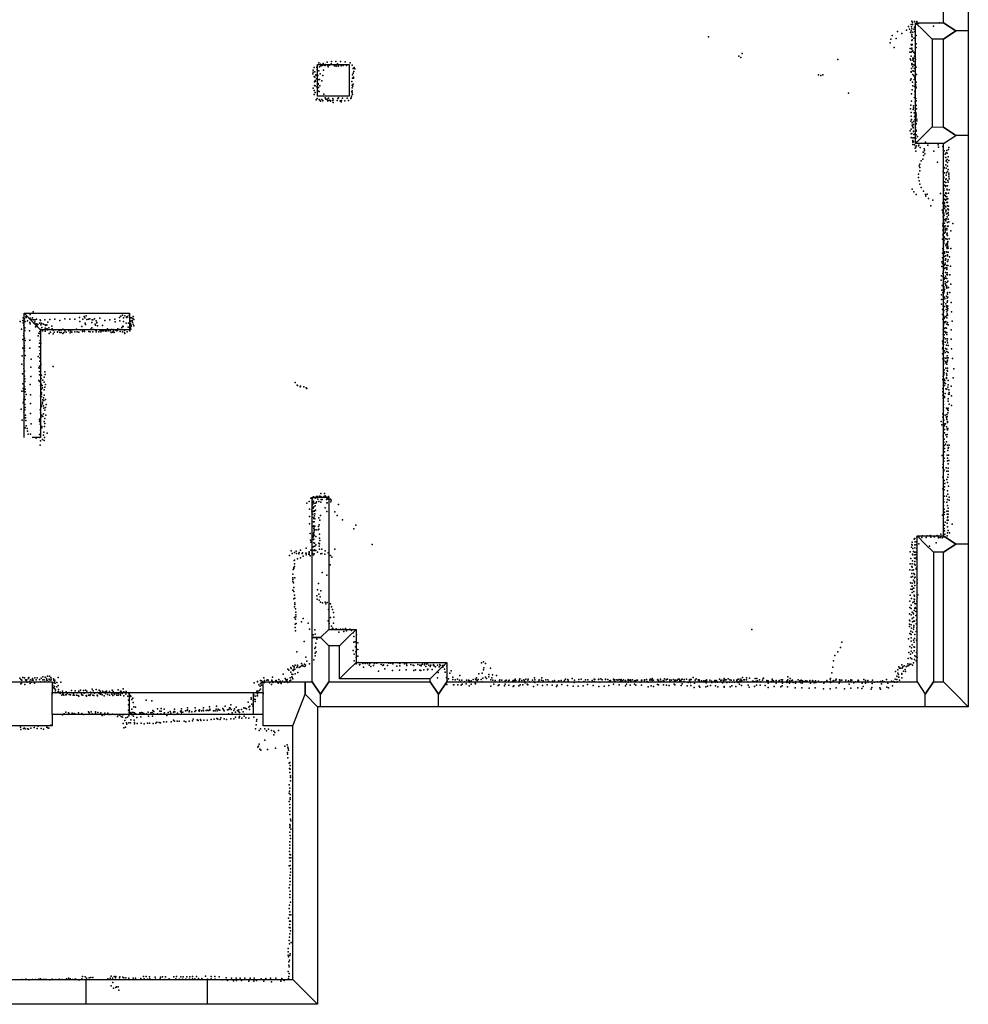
# Model space of a CAD drawing. Extents: x 16260 to 30057, y -26773 to 17812.
# Tile 4 of 12: x 23158 to 30055, y -24194 to -17037. Entities that reach past the tile are written whole.
import ezdxf

# ---------------------------------------------------------------- set-up
doc = ezdxf.new("R2010")
doc.units = 0
for name, color, linetype in [('DOORS', 7, 'continuous'), ('P', 9, 'continuous'), ('ROOMS', 1, 'continuous'), ('WALLS', 3, 'continuous')]:
    doc.layers.add(name, color=color, linetype=linetype)

msp = doc.modelspace()

# ---------------------------------------------------------------- linework, layer by layer
at = {"layer": 'DOORS'}
for points in [[(24854.5, -22088.3), (23956.2, -22088.3), (23956.2, -21928.3), (24854.5, -21928.3), (24854.5, -22088.3)], [(24521.8, -24194.2), (23641.8, -24194.2), (23641.8, -24014.2), (24521.8, -24014.2), (24521.8, -24194.2)]]:
    msp.add_lwpolyline(points, dxfattribs=at)
at = {"layer": 'P'}
for p in [(29621, -17087), (29641, -17073), (29643, -17089), (29644, -17103), (29645, -17047), (29649, -17058), (29649, -17073), (29663, -17051), (29664, -17092), (29671, -17067), (29681, -17051), (29681, -17070), (29693, -17064), (29801, -17083), (29847, -17061), (28166, -17161), (29501, -17151), (29531, -17173), (29541, -17123), (29572, -17137), (29607, -17114), (29628, -17107), (29636, -17130), (29638, -17130), (29639, -17117), (29644, -17144), (29645, -17158), (29647, -17161), (29651, -17128), (29658, -17106), (29659, -17171), (29667, -17124), (29668, -17121), (29669, -17128), (29676, -17153), (29487, -17205), (29493, -17179), (29515, -17239), (29632, -17246), (29639, -17217), (29644, -17188), (29644, -17223), (29644, -17243), (29645, -17246), (29646, -17184), (29648, -17217), (29668, -17187), (29676, -17212), (29677, -17240), (28386, -17302), (28402, -17312), (28410, -17284), (29629, -17273), (29639, -17303), (29641, -17274), (29645, -17252), (29648, -17268), (29652, -17264), (29653, -17317), (29658, -17275), (29658, -17318), (29664, -17303), (29666, -17286), (29670, -17271), (25298, -17385), (25319, -17384), (25322, -17375), (25334, -17350), (25339, -17379), (25345, -17361), (25347, -17373), (25358, -17371), (25365, -17356), (25373, -17367), (25378, -17363), (25378, -17369), (25394, -17347), (25398, -17369), (25401, -17381), (25410, -17368), (25423, -17358), (25425, -17342), (25442, -17365), (25447, -17372), (25457, -17342), (25458, -17374), (25469, -17359), (25473, -17375), (25477, -17371), (25490, -17341), (25496, -17373), (25511, -17370), (25524, -17344), (25535, -17369), (25560, -17351), (25575, -17367), (25589, -17384), (29107, -17326), (29633, -17321), (29638, -17331), (29643, -17391), (29645, -17355), (29645, -17366), (29651, -17364), (29651, -17380), (29652, -17331), (29654, -17323), (29658, -17342), (29661, -17367), (29669, -17357), (29672, -17327), (29675, -17382), (25290, -17430), (25291, -17418), (25293, -17405), (25299, -17449), (25304, -17415), (25305, -17454), (25311, -17437), (25314, -17444), (25322, -17398), (25322, -17444), (25325, -17442), (25333, -17410), (25343, -17430), (25363, -17442), (25368, -17403), (25579, -17439), (25579, -17462), (25582, -17392), (25582, -17426), (25584, -17456), (25584, -17463), (25587, -17413), (25596, -17395), (28967, -17438), (28984, -17443), (28998, -17438), (29639, -17419), (29640, -17413), (29651, -17410), (29651, -17435), (29659, -17412), (29659, -17446), (29665, -17393), (29667, -17458), (29670, -17412), (29678, -17436), (25301, -17489), (25302, -17516), (25306, -17479), (25307, -17517), (25308, -17483), (25315, -17466), (25319, -17524), (25324, -17479), (25325, -17471), (25327, -17509), (25328, -17501), (25331, -17529), (25337, -17471), (25341, -17519), (25356, -17481), (25573, -17487), (25576, -17512), (25576, -17533), (25580, -17520), (25582, -17507), (29634, -17477), (29641, -17467), (29649, -17491), (29653, -17517), (29662, -17472), (29664, -17523), (29665, -17471), (29667, -17469), (29668, -17507), (29671, -17495), (29671, -17508), (29673, -17520), (29675, -17533), (29677, -17491), (25293, -17536), (25298, -17553), (25298, -17580), (25307, -17567), (25326, -17555), (25336, -17558), (25370, -17578), (25379, -17606), (25477, -17605), (25568, -17605), (25570, -17593), (25574, -17560), (25576, -17555), (25576, -17568), (25578, -17582), (29183, -17572), (29642, -17577), (29648, -17547), (29665, -17603), (29666, -17561), (29668, -17551), (29668, -17554), (29668, -17578), (29669, -17585), (29669, -17603), (25314, -17619), (25322, -17609), (25335, -17617), (25340, -17623), (25345, -17629), (25355, -17617), (25362, -17627), (25385, -17615), (25394, -17616), (25395, -17628), (25399, -17626), (25404, -17607), (25408, -17622), (25415, -17625), (25417, -17629), (25432, -17624), (25436, -17611), (25437, -17638), (25438, -17623), (25466, -17625), (25472, -17610), (25487, -17628), (25496, -17634), (25497, -17624), (25505, -17608), (25523, -17627), (25539, -17608), (25548, -17625), (25565, -17610), (29638, -17658), (29643, -17629), (29656, -17663), (29670, -17636), (29671, -17650), (29673, -17610), (29676, -17628), (29676, -17661), (29636, -17686), (29639, -17738), (29641, -17711), (29654, -17690), (29654, -17691), (29656, -17678), (29661, -17715), (29664, -17740), (29668, -17698), (29673, -17712), (29673, -17745), (29673, -17749), (29675, -17724), (29677, -17736), (29679, -17685), (29638, -17774), (29642, -17763), (29646, -17787), (29648, -17805), (29650, -17811), (29656, -17776), (29656, -17800), (29667, -17764), (29671, -17789), (29674, -17799), (29675, -17792), (29680, -17760), (29682, -17772), (29633, -17844), (29639, -17867), (29640, -17833), (29644, -17865), (29654, -17824), (29655, -17822), (29657, -17847), (29657, -17849), (29658, -17872), (29665, -17869), (29672, -17824), (29675, -17873), (29677, -17840), (29677, -17848), (29686, -17886), (29639, -17894), (29646, -17895), (29651, -17915), (29651, -17922), (29651, -17945), (29653, -17928), (29657, -17896), (29657, -17924), (29663, -17947), (29664, -17896), (29672, -17923), (29673, -17898), (29673, -17964), (29676, -17934), (29677, -17954), (29694, -17953), (29695, -17948), (29743, -17927), (29760, -17948), (29837, -17946), (29839, -17963), (29869, -17959), (29670, -17970), (29674, -17994), (29705, -17965), (29726, -17999), (29729, -18001), (29730, -18025), (29734, -17976), (29736, -17988), (29739, -18013), (29805, -17994), (29876, -18035), (29880, -17991), (29888, -18014), (29894, -18005), (29898, -17987), (29902, -18008), (29909, -18034), (29912, -17981), (29913, -17967), (29698, -18100), (29704, -18087), (29713, -18063), (29724, -18050), (29831, -18072), (29892, -18039), (29892, -18091), (29894, -18064), (29895, -18066), (29902, -18053), (29903, -18101), (29904, -18074), (29904, -18101), (29914, -18060), (29693, -18161), (29703, -18135), (29704, -18111), (29873, -18141), (29878, -18118), (29879, -18112), (29882, -18151), (29895, -18116), (29895, -18168), (29896, -18151), (29903, -18140), (29910, -18127), (29913, -18153), (29913, -18166), (29692, -18185), (29697, -18209), (29702, -18233), (29876, -18191), (29877, -18181), (29882, -18215), (29883, -18240), (29889, -18249), (29891, -18221), (29892, -18198), (29892, -18245), (29893, -18247), (29894, -18195), (29903, -18246), (29906, -18206), (29909, -18219), (29914, -18179), (29917, -18193), (29646, -18268), (29660, -18288), (29677, -18307), (29712, -18258), (29730, -18283), (29744, -18309), (29747, -18321), (29755, -18306), (29854, -18300), (29877, -18267), (29878, -18278), (29879, -18310), (29885, -18316), (29886, -18316), (29890, -18297), (29891, -18295), (29893, -18322), (29897, -18301), (29898, -18269), (29901, -18275), (29911, -18299), (29915, -18273), (29765, -18336), (29784, -18390), (29797, -18350), (29870, -18371), (29872, -18367), (29874, -18345), (29877, -18341), (29882, -18366), (29883, -18341), (29883, -18376), (29883, -18391), (29889, -18348), (29894, -18343), (29899, -18366), (29900, -18325), (29902, -18339), (29902, -18364), (29903, -18365), (29905, -18390), (29907, -18339), (29911, -18393), (29866, -18422), (29870, -18436), (29873, -18445), (29876, -18418), (29877, -18443), (29880, -18457), (29882, -18407), (29890, -18394), (29892, -18397), (29893, -18422), (29893, -18434), (29894, -18422), (29896, -18448), (29906, -18411), (29907, -18446), (29908, -18438), (29911, -18459), (29912, -18419), (29870, -18535), (29871, -18520), (29873, -18469), (29874, -18471), (29874, -18504), (29876, -18493), (29881, -18515), (29882, -18490), (29888, -18535), (29889, -18498), (29890, -18488), (29891, -18500), (29897, -18484), (29901, -18471), (29903, -18511), (29909, -18487), (29914, -18507), (29943, -18518), (29871, -18568), (29871, -18601), (29876, -18594), (29880, -18590), (29881, -18541), (29886, -18552), (29887, -18563), (29887, -18572), (29887, -18584), (29898, -18597), (29900, -18555), (29900, -18565), (29902, -18590), (29902, -18603), (29904, -18605), (29905, -18539), (29908, -18538), (29928, -18573), (29867, -18633), (29876, -18669), (29877, -18653), (29877, -18663), (29879, -18615), (29879, -18639), (29882, -18623), (29891, -18630), (29893, -18678), (29894, -18669), (29901, -18632), (29903, -18659), (29903, -18662), (29904, -18673), (29907, -18650), (29916, -18630), (29867, -18734), (29870, -18701), (29873, -18713), (29874, -18741), (29875, -18688), (29876, -18710), (29883, -18725), (29883, -18735), (29897, -18724), (29898, -18691), (29898, -18726), (29902, -18700), (29904, -18746), (29906, -18686), (29908, -18698), (29908, -18727), (29928, -18701), (29862, -18798), (29867, -18767), (29868, -18810), (29873, -18786), (29876, -18776), (29876, -18784), (29879, -18822), (29881, -18759), (29883, -18819), (29886, -18816), (29887, -18806), (29889, -18753), (29889, -18784), (29891, -18775), (29898, -18823), (29905, -18754), (29905, -18794), (29905, -18796), (29906, -18823), (29908, -18782), (29919, -18760), (29863, -18832), (29869, -18882), (29873, -18871), (29874, -18833), (29874, -18857), (29885, -18846), (29888, -18840), (29889, -18875), (29898, -18853), (29898, -18889), (29900, -18842), (29900, -18850), (29902, -18878), (29903, -18892), (29921, -18891), (29926, -18829), (29858, -18931), (29861, -18900), (29873, -18904), (29876, -18928), (29879, -18924), (29880, -18913), (29885, -18916), (29888, -18943), (29888, -18958), (29889, -18902), (29891, -18915), (29893, -18966), (29900, -18919), (29900, -18948), (29906, -18937), (29928, -18959), (29860, -19036), (29863, -19003), (29866, -18970), (29869, -19023), (29877, -18976), (29877, -19023), (29878, -18981), (29880, -19011), (29882, -18998), (29882, -18998), (29883, -18995), (29896, -18982), (29898, -18989), (29899, -18975), (29903, -19019), (29905, -19032), (29911, -18985), (29920, -19021), (29860, -19070), (29860, -19106), (29872, -19048), (29872, -19071), (29877, -19093), (29883, -19055), (29885, -19066), (29891, -19102), (29897, -19046), (29901, -19061), (29902, -19090), (29904, -19080), (29906, -19053), (29931, -19093), (23234, -19180), (23256, -19161), (29867, -19144), (29867, -19179), (29873, -19117), (29873, -19142), (29875, -19164), (29878, -19151), (29883, -19123), (29895, -19144), (29896, -19118), (29898, -19128), (29899, -19161), (29901, -19117), (29902, -19175), (29904, -19149), (29907, -19119), (29907, -19136), (29932, -19160), (23161, -19230), (23182, -19223), (23184, -19205), (23184, -19241), (23187, -19248), (23192, -19211), (23198, -19232), (23203, -19198), (23206, -19202), (23216, -19227), (23231, -19239), (23233, -19207), (23235, -19247), (23243, -19217), (23250, -19204), (23256, -19220), (23260, -19219), (23261, -19242), (23268, -19233), (23270, -19220), (23275, -19248), (23279, -19247), (23280, -19215), (23285, -19250), (23302, -19242), (23306, -19220), (23309, -19224), (23315, -19244), (23318, -19245), (23330, -19250), (23342, -19219), (23363, -19237), (23378, -19216), (23413, -19215), (23450, -19223), (23486, -19212), (23522, -19214), (23558, -19213), (23594, -19202), (23596, -19232), (23617, -19213), (23628, -19194), (23631, -19204), (23635, -19242), (23637, -19252), (23642, -19190), (23647, -19217), (23659, -19214), (23667, -19211), (23682, -19238), (23684, -19218), (23689, -19218), (23703, -19211), (23708, -19251), (23714, -19225), (23719, -19239), (23720, -19240), (23740, -19207), (23778, -19223), (23814, -19218), (23850, -19214), (23852, -19234), (23884, -19201), (23885, -19225), (23893, -19193), (23905, -19184), (23913, -19205), (23913, -19230), (23923, -19190), (23932, -19243), (23934, -19201), (23937, -19198), (23938, -19202), (23943, -19194), (23950, -19242), (23955, -19186), (23957, -19202), (23961, -19249), (23962, -19227), (23964, -19246), (23965, -19204), (23965, -19229), (23972, -19205), (23975, -19224), (23978, -19237), (23980, -19208), (23982, -19250), (23984, -19194), (23989, -19216), (29869, -19215), (29874, -19252), (29876, -19188), (29879, -19234), (29880, -19203), (29880, -19210), (29884, -19240), (29886, -19196), (29893, -19231), (29896, -19190), (29898, -19205), (29898, -19251), (29904, -19184), (29905, -19238), (29937, -19229), (23171, -19286), (23188, -19260), (23188, -19315), (23196, -19278), (23196, -19297), (23230, -19300), (23272, -19270), (23282, -19258), (23285, -19268), (23289, -19253), (23298, -19315), (23304, -19304), (23308, -19320), (23311, -19289), (23312, -19254), (23320, -19275), (23323, -19299), (23343, -19302), (23344, -19254), (23344, -19280), (23346, -19284), (23349, -19260), (23355, -19254), (23359, -19284), (23360, -19292), (23370, -19276), (23372, -19317), (23383, -19309), (23389, -19290), (23392, -19264), (23394, -19284), (23402, -19295), (23402, -19320), (23409, -19308), (23416, -19292), (23433, -19307), (23434, -19309), (23444, -19296), (23450, -19311), (23459, -19294), (23460, -19310), (23472, -19287), (23472, -19318), (23478, -19312), (23487, -19299), (23495, -19308), (23515, -19299), (23526, -19313), (23530, -19302), (23538, -19308), (23543, -19292), (23558, -19307), (23570, -19286), (23575, -19305), (23589, -19308), (23600, -19291), (23610, -19268), (23614, -19294), (23614, -19304), (23627, -19295), (23630, -19303), (23660, -19304), (23671, -19306), (23676, -19287), (23682, -19278), (23690, -19306), (23698, -19290), (23709, -19257), (23712, -19294), (23713, -19296), (23714, -19305), (23724, -19262), (23733, -19307), (23741, -19293), (23747, -19305), (23750, -19299), (23759, -19259), (23763, -19299), (23770, -19299), (23784, -19294), (23784, -19302), (23787, -19298), (23797, -19285), (23801, -19298), (23816, -19299), (23822, -19288), (23824, -19310), (23826, -19288), (23832, -19308), (23837, -19288), (23840, -19302), (23846, -19312), (23856, -19295), (23864, -19299), (23869, -19294), (23870, -19290), (23872, -19285), (23886, -19288), (23889, -19303), (23900, -19274), (23901, -19290), (23905, -19307), (23907, -19264), (23911, -19267), (23920, -19297), (23920, -19313), (23922, -19318), (23940, -19305), (23947, -19271), (23958, -19299), (23964, -19277), (23966, -19286), (23968, -19258), (23969, -19264), (23987, -19263), (29873, -19289), (29873, -19324), (29875, -19258), (29880, -19281), (29884, -19303), (29886, -19277), (29890, -19313), (29892, -19311), (29896, -19279), (29900, -19311), (29909, -19255), (29930, -19292), (23181, -19362), (23186, -19333), (23191, -19388), (23192, -19351), (23198, -19370), (23232, -19366), (23293, -19334), (23303, -19389), (23307, -19368), (23309, -19342), (23312, -19391), (29868, -19374), (29871, -19394), (29873, -19383), (29876, -19361), (29880, -19327), (29880, -19350), (29887, -19382), (29892, -19358), (29898, -19325), (29902, -19372), (29903, -19357), (29903, -19385), (29930, -19360), (23181, -19425), (23192, -19407), (23192, -19444), (23193, -19425), (23231, -19426), (23300, -19415), (23304, -19467), (23308, -19416), (23308, -19442), (29867, -19429), (29868, -19467), (29870, -19420), (29874, -19397), (29874, -19467), (29881, -19443), (29887, -19457), (29890, -19428), (29896, -19404), (29899, -19432), (29900, -19448), (29908, -19405), (29910, -19457), (29934, -19429), (23175, -19480), (23187, -19517), (23190, -19481), (23190, -19499), (23199, -19477), (23242, -19505), (23292, -19486), (23304, -19519), (23305, -19494), (23310, -19475), (29869, -19503), (29874, -19489), (29876, -19536), (29878, -19512), (29887, -19522), (29888, -19498), (29891, -19532), (29893, -19497), (29900, -19527), (29901, -19495), (29901, -19519), (29902, -19480), (29904, -19512), (29908, -19495), (29941, -19501), (23174, -19541), (23187, -19554), (23189, -19573), (23194, -19592), (23238, -19564), (23297, -19567), (23303, -19556), (23303, -19594), (23305, -19570), (23311, -19546), (23312, -19540), (23342, -19597), (23402, -19558), (29875, -19543), (29876, -19592), (29878, -19582), (29879, -19604), (29880, -19582), (29892, -19570), (29893, -19571), (29896, -19609), (29900, -19542), (29901, -19588), (29903, -19592), (29904, -19570), (29949, -19575), (23178, -19612), (23192, -19629), (23195, -19667), (23196, -19648), (23239, -19631), (23296, -19661), (23301, -19666), (23303, -19619), (23314, -19645), (23316, -19621), (23327, -19657), (23336, -19635), (23337, -19671), (23343, -19615), (25160, -19674), (29871, -19653), (29872, -19628), (29877, -19619), (29879, -19650), (29880, -19674), (29885, -19660), (29889, -19681), (29896, -19637), (29896, -19646), (29898, -19622), (29909, -19660), (29909, -19661), (29944, -19641), (23173, -19737), (23182, -19684), (23184, -19718), (23186, -19737), (23194, -19704), (23197, -19722), (23199, -19742), (23234, -19690), (23309, -19695), (23314, -19699), (23315, -19687), (23316, -19747), (23317, -19723), (23322, -19697), (23325, -19714), (23335, -19727), (23342, -19708), (23346, -19688), (25176, -19693), (25177, -19696), (25198, -19707), (25199, -19701), (25225, -19705), (25242, -19714), (25247, -19717), (29870, -19720), (29870, -19743), (29875, -19683), (29882, -19696), (29893, -19720), (29899, -19724), (29907, -19708), (29908, -19692), (29913, -19728), (29916, -19747), (29931, -19702), (23184, -19822), (23187, -19813), (23189, -19795), (23193, -19779), (23197, -19798), (23205, -19762), (23237, -19763), (23310, -19774), (23316, -19775), (23317, -19758), (23325, -19817), (23327, -19800), (23331, -19786), (23333, -19804), (23335, -19766), (23346, -19799), (29869, -19766), (29872, -19789), (29876, -19811), (29882, -19776), (29882, -19783), (29886, -19754), (29908, -19809), (29910, -19794), (29911, -19760), (29916, -19758), (29932, -19772), (23168, -19867), (23188, -19889), (23191, -19870), (23195, -19835), (23196, -19874), (23199, -19855), (23236, -19827), (23308, -19872), (23309, -19896), (23313, -19838), (23317, -19850), (23325, -19829), (23332, -19843), (23334, -19861), (23342, -19875), (23346, -19855), (23351, -19834), (29874, -19834), (29874, -19857), (29874, -19880), (29896, -19861), (29903, -19870), (29907, -19896), (29908, -19861), (29909, -19879), (29915, -19831), (29934, -19842), (23177, -19949), (23191, -19927), (23200, -19912), (23200, -19931), (23203, -19951), (23237, -19899), (23303, -19941), (23303, -19959), (23304, -19948), (23313, -19924), (23318, -19913), (23327, -19922), (23332, -19901), (23336, -19957), (23341, -19935), (23349, -19911), (29859, -19958), (29869, -19903), (29869, -19926), (29877, -19949), (29888, -19912), (29896, -19925), (29896, -19931), (29898, -19944), (29899, -19908), (29902, -19921), (29904, -19965), (29905, -19958), (23197, -20005), (23205, -19989), (23213, -20009), (23214, -20029), (23241, -19975), (23306, -19977), (23310, -20022), (23311, -19998), (23318, -19993), (23318, -20005), (23334, -20036), (23338, -19994), (23342, -19972), (29863, -19982), (29877, -19995), (29878, -19972), (29881, -19985), (29882, -20017), (29890, -19974), (29896, -19996), (29901, -20010), (29905, -20019), (29907, -20009), (23220, -20050), (23236, -20051), (23279, -20078), (23303, -20052), (23305, -20074), (23310, -20099), (23323, -20089), (23332, -20058), (23336, -20095), (23338, -20074), (23358, -20042), (29872, -20063), (29877, -20109), (29879, -20087), (29883, -20041), (29891, -20055), (29897, -20106), (29899, -20070), (29902, -20053), (23306, -20131), (29881, -20133), (29883, -20155), (29883, -20178), (29890, -20123), (29905, -20130), (29906, -20168), (29910, -20151), (29912, -20146), (29917, -20130), (29865, -20206), (29875, -20201), (29877, -20247), (29880, -20225), (29901, -20202), (29903, -20243), (29905, -20225), (29911, -20203), (29913, -20242), (29870, -20293), (29872, -20270), (29878, -20308), (29878, -20317), (29894, -20294), (29899, -20319), (29908, -20297), (29909, -20318), (29910, -20266), (29871, -20362), (29879, -20386), (29900, -20379), (29906, -20363), (29908, -20344), (29870, -20447), (29880, -20455), (29881, -20432), (29884, -20409), (29903, -20463), (29904, -20402), (29912, -20428), (25263, -20539), (25274, -20514), (25287, -20520), (25294, -20505), (25295, -20537), (25307, -20516), (25316, -20504), (25318, -20510), (25324, -20502), (25325, -20522), (25333, -20540), (25338, -20501), (25347, -20481), (25347, -20502), (25350, -20505), (25350, -20505), (25351, -20526), (25358, -20525), (25373, -20503), (25375, -20482), (25378, -20497), (25385, -20506), (25389, -20526), (25394, -20516), (25402, -20522), (25404, -20502), (25418, -20523), (25422, -20530), (29876, -20478), (29876, -20524), (29880, -20501), (29897, -20500), (29903, -20525), (29907, -20486), (29917, -20508), (29917, -20529), (25247, -20552), (25264, -20596), (25283, -20599), (25285, -20565), (25289, -20545), (25289, -20558), (25292, -20611), (25293, -20584), (25293, -20589), (25297, -20578), (25298, -20608), (25299, -20552), (25301, -20609), (25306, -20572), (25308, -20602), (25312, -20552), (25317, -20542), (25348, -20543), (25378, -20586), (25390, -20548), (25392, -20611), (25393, -20550), (25421, -20542), (25475, -20560), (29874, -20547), (29876, -20571), (29877, -20541), (29879, -20595), (29900, -20545), (29900, -20609), (29904, -20568), (29909, -20588), (29909, -20610), (25265, -20649), (25283, -20614), (25289, -20632), (25295, -20656), (25296, -20657), (25296, -20663), (25302, -20643), (25303, -20666), (25305, -20629), (25334, -20659), (25341, -20675), (25346, -20642), (25450, -20615), (25466, -20641), (25504, -20673), (29867, -20639), (29874, -20664), (29880, -20635), (29883, -20618), (29902, -20632), (29902, -20676), (29904, -20656), (29907, -20652), (29909, -20676), (29910, -20631), (25264, -20702), (25287, -20721), (25294, -20686), (25296, -20736), (25297, -20717), (25298, -20724), (25298, -20753), (25300, -20687), (25302, -20746), (25305, -20718), (25314, -20745), (25329, -20745), (25330, -20720), (25332, -20740), (25335, -20710), (25588, -20738), (25602, -20711), (29880, -20735), (29881, -20711), (29883, -20753), (29887, -20689), (29902, -20698), (29904, -20724), (29908, -20749), (29939, -20703), (25271, -20773), (25272, -20820), (25289, -20801), (25294, -20783), (25295, -20774), (25295, -20794), (25295, -20815), (25296, -20765), (25297, -20812), (25298, -20783), (25311, -20793), (25338, -20807), (25339, -20778), (25340, -20822), (29662, -20814), (29667, -20808), (29680, -20798), (29698, -20791), (29718, -20801), (29721, -20789), (29749, -20791), (29749, -20802), (29755, -20789), (29777, -20786), (29782, -20799), (29806, -20797), (29810, -20797), (29828, -20786), (29837, -20793), (29838, -20803), (29850, -20791), (29851, -20800), (29855, -20777), (29858, -20791), (29866, -20804), (29875, -20797), (29876, -20758), (29885, -20776), (29887, -20799), (29901, -20790), (29903, -20767), (29918, -20766), (25133, -20897), (25199, -20894), (25240, -20879), (25274, -20834), (25274, -20892), (25283, -20830), (25284, -20897), (25292, -20869), (25293, -20896), (25296, -20841), (25297, -20867), (25301, -20843), (25302, -20891), (25304, -20864), (25304, -20894), (25304, -20895), (25311, -20896), (25312, -20854), (25332, -20843), (25336, -20863), (25338, -20887), (25339, -20848), (25354, -20886), (25379, -20898), (25450, -20887), (25722, -20851), (29643, -20871), (29645, -20853), (29646, -20834), (29647, -20857), (29651, -20880), (29666, -20877), (29667, -20854), (29670, -20833), (29677, -20855), (29678, -20833), (29682, -20883), (29695, -20846), (29773, -20865), (29821, -20840), (25119, -20933), (25139, -20918), (25154, -20969), (25155, -20966), (25157, -20911), (25168, -20901), (25170, -20918), (25177, -20956), (25188, -20919), (25190, -20909), (25199, -20950), (25211, -20917), (25214, -20913), (25218, -20936), (25238, -20914), (25241, -20916), (25241, -20928), (25261, -20921), (25262, -20913), (25263, -20906), (25263, -20925), (25271, -20935), (25287, -20916), (25294, -20928), (25298, -20920), (25324, -20907), (25348, -20919), (25354, -20918), (25377, -20923), (25402, -20912), (25418, -20933), (25427, -20945), (29632, -20906), (29637, -20954), (29649, -20922), (29652, -20927), (29656, -20904), (29664, -20907), (29664, -20952), (29667, -20926), (29673, -20907), (29675, -20947), (29676, -20925), (29676, -20957), (25146, -21033), (25151, -21018), (25151, -21027), (25155, -20992), (25155, -21013), (25415, -20999), (29631, -21037), (29632, -20993), (29644, -21013), (29646, -21039), (29647, -20993), (29648, -21017), (29649, -20971), (29656, -21036), (29663, -20996), (29667, -20975), (29670, -21001), (29676, -21032), (29677, -21024), (25145, -21067), (25145, -21094), (25145, -21106), (25158, -21095), (25357, -21055), (25390, -21076), (29641, -21090), (29645, -21062), (29649, -21085), (29657, -21111), (29659, -21063), (29663, -21095), (29664, -21069), (29669, -21089), (29684, -21108), (25145, -21121), (25149, -21130), (25152, -21165), (25323, -21182), (25331, -21136), (29636, -21131), (29637, -21177), (29645, -21155), (29646, -21154), (29647, -21178), (29648, -21132), (29654, -21169), (29660, -21169), (29664, -21122), (29665, -21131), (29666, -21149), (29684, -21134), (25144, -21185), (25152, -21194), (25152, -21246), (25156, -21219), (25159, -21242), (25318, -21225), (25322, -21250), (25334, -21214), (25342, -21233), (25348, -21188), (29632, -21219), (29643, -21245), (29646, -21201), (29658, -21193), (29661, -21221), (29661, -21249), (29663, -21252), (29665, -21227), (29683, -21239), (29689, -21217), (25157, -21304), (25158, -21288), (25159, -21275), (25164, -21319), (25336, -21257), (25345, -21271), (25360, -21276), (25379, -21270), (25385, -21283), (25394, -21274), (25404, -21324), (25418, -21284), (25426, -21305), (25433, -21325), (29630, -21264), (29630, -21310), (29640, -21293), (29640, -21317), (29653, -21273), (29661, -21267), (29666, -21281), (29667, -21318), (29668, -21311), (29674, -21284), (29678, -21316), (29680, -21263), (25155, -21382), (25164, -21394), (25165, -21343), (25165, -21362), (25165, -21377), (25220, -21389), (25419, -21382), (25439, -21347), (25441, -21379), (29628, -21355), (29639, -21363), (29647, -21343), (29648, -21390), (29654, -21351), (29657, -21357), (29657, -21383), (29661, -21332), (29674, -21339), (29674, -21367), (25160, -21431), (25162, -21455), (25168, -21426), (25206, -21415), (25255, -21423), (25266, -21468), (25400, -21406), (25409, -21425), (25423, -21469), (25424, -21445), (25433, -21461), (25439, -21423), (25440, -21468), (25458, -21465), (25474, -21469), (25491, -21467), (25508, -21467), (25526, -21463), (25558, -21467), (28481, -21470), (29627, -21448), (29628, -21402), (29628, -21430), (29630, -21407), (29639, -21435), (29642, -21460), (29649, -21414), (29656, -21410), (29656, -21468), (29658, -21441), (29658, -21453), (29663, -21409), (29677, -21429), (29678, -21400), (29681, -21461), (25164, -21479), (25293, -21508), (25304, -21472), (25307, -21504), (25318, -21539), (25479, -21488), (25514, -21485), (25533, -21479), (25571, -21478), (25582, -21494), (25588, -21520), (25607, -21508), (29621, -21538), (29631, -21499), (29637, -21481), (29637, -21503), (29640, -21506), (29641, -21531), (29650, -21489), (29663, -21534), (29666, -21507), (29676, -21484), (25226, -21557), (25303, -21607), (25309, -21599), (25311, -21568), (25588, -21563), (25597, -21560), (25600, -21596), (25617, -21566), (25617, -21614), (29126, -21601), (29136, -21562), (29629, -21593), (29641, -21555), (29642, -21604), (29647, -21581), (29656, -21547), (29658, -21596), (29661, -21563), (29664, -21597), (29679, -21548), (25173, -21633), (25238, -21670), (25306, -21641), (25307, -21662), (25314, -21633), (25583, -21622), (25590, -21649), (25602, -21632), (25605, -21673), (25616, -21663), (29084, -21658), (29107, -21631), (29617, -21681), (29623, -21638), (29636, -21650), (29636, -21675), (29641, -21628), (29645, -21684), (29649, -21639), (29662, -21625), (29666, -21661), (29677, -21668), (29678, -21637), (29684, -21673), (25129, -21745), (25131, -21754), (25144, -21735), (25154, -21741), (25154, -21743), (25158, -21757), (25160, -21730), (25172, -21746), (25178, -21737), (25179, -21729), (25189, -21745), (25197, -21742), (25206, -21735), (25208, -21717), (25214, -21730), (25220, -21736), (25228, -21722), (25231, -21739), (25236, -21730), (25247, -21701), (25265, -21720), (25297, -21690), (25590, -21698), (25605, -21719), (25620, -21710), (25629, -21726), (25632, -21725), (25652, -21716), (25657, -21743), (25669, -21717), (25687, -21717), (25698, -21728), (25704, -21717), (25711, -21739), (25731, -21731), (25738, -21716), (25755, -21715), (25787, -21724), (25799, -21731), (25803, -21727), (25814, -21756), (25833, -21732), (25841, -21714), (25857, -21715), (25872, -21720), (25901, -21737), (25907, -21713), (25922, -21718), (25923, -21734), (25955, -21719), (25971, -21720), (25973, -21731), (26003, -21725), (26019, -21729), (26024, -21732), (26052, -21725), (26068, -21729), (26076, -21730), (26078, -21733), (26086, -21722), (26102, -21726), (26103, -21717), (26112, -21739), (26118, -21721), (26123, -21715), (26132, -21729), (26142, -21738), (26148, -21729), (26166, -21724), (26166, -21731), (26171, -21733), (26182, -21740), (26197, -21730), (26207, -21742), (26214, -21724), (26215, -21731), (26231, -21732), (26235, -21743), (26245, -21729), (26263, -21735), (26515, -21713), (26531, -21704), (26532, -21749), (26546, -21716), (26580, -21752), (29070, -21744), (29074, -21698), (29550, -21742), (29555, -21752), (29563, -21751), (29572, -21726), (29574, -21750), (29579, -21740), (29589, -21733), (29603, -21738), (29608, -21738), (29615, -21719), (29618, -21732), (29622, -21731), (29630, -21722), (29638, -21721), (29649, -21729), (29656, -21711), (29663, -21689), (29675, -21698), (23159, -21824), (23182, -21819), (23192, -21822), (23221, -21822), (23221, -21825), (23224, -21819), (23252, -21825), (23268, -21821), (23286, -21822), (23314, -21823), (23327, -21813), (23344, -21816), (23354, -21826), (23361, -21809), (23375, -21808), (23384, -21818), (23404, -21829), (23438, -21819), (24933, -21820), (24995, -21816), (25073, -21795), (25088, -21825), (25107, -21759), (25116, -21766), (25124, -21821), (25130, -21780), (25136, -21814), (25137, -21795), (25139, -21818), (25143, -21766), (25143, -21797), (25144, -21828), (25148, -21767), (25152, -21758), (25160, -21793), (25180, -21783), (25768, -21773), (25869, -21767), (25920, -21766), (25969, -21762), (26023, -21769), (26036, -21763), (26067, -21766), (26074, -21768), (26097, -21763), (26124, -21763), (26125, -21758), (26158, -21760), (26195, -21821), (26201, -21783), (26247, -21759), (26252, -21781), (26262, -21818), (26276, -21829), (26286, -21786), (26296, -21771), (26308, -21817), (26359, -21803), (26480, -21822), (26497, -21792), (26521, -21788), (26525, -21824), (26531, -21764), (26544, -21816), (26552, -21827), (26569, -21796), (26569, -21813), (26590, -21821), (26595, -21800), (26625, -21805), (26794, -21829), (26901, -21822), (26954, -21821), (27175, -21827), (27384, -21829), (27757, -21825), (27846, -21829), (28054, -21818), (28076, -21829), (28281, -21826), (28310, -21829), (28413, -21818), (28442, -21820), (28465, -21823), (28506, -21826), (28518, -21827), (28563, -21827), (28565, -21823), (28744, -21814), (28759, -21826), (29054, -21827), (29062, -21785), (29527, -21776), (29535, -21810), (29542, -21764), (29542, -21788), (29547, -21798), (29547, -21817), (29550, -21816), (29571, -21789), (29571, -21794), (29572, -21822), (29583, -21773), (29596, -21761), (29599, -21776), (23166, -21833), (23167, -21864), (23171, -21861), (23173, -21837), (23195, -21870), (23200, -21835), (23205, -21840), (23211, -21836), (23212, -21852), (23230, -21847), (23234, -21862), (23236, -21835), (23244, -21853), (23249, -21837), (23255, -21837), (23266, -21861), (23277, -21835), (23303, -21833), (23309, -21850), (23326, -21835), (23336, -21835), (23340, -21850), (23354, -21838), (23359, -21839), (23370, -21851), (23373, -21830), (23373, -21836), (23385, -21837), (23387, -21832), (23398, -21878), (23398, -21898), (23406, -21858), (23406, -21891), (23407, -21837), (23412, -21848), (23412, -21884), (23414, -21838), (23414, -21900), (23416, -21859), (23428, -21854), (23429, -21886), (23437, -21877), (23458, -21853), (24863, -21857), (24887, -21850), (24888, -21848), (24896, -21872), (24906, -21882), (24908, -21840), (24909, -21863), (24914, -21843), (24914, -21843), (24915, -21858), (24916, -21874), (24917, -21857), (24924, -21847), (24937, -21855), (24939, -21840), (24956, -21839), (24963, -21835), (24964, -21838), (24974, -21858), (24989, -21869), (24991, -21837), (24991, -21841), (24996, -21847), (24999, -21854), (25018, -21846), (25021, -21845), (25024, -21841), (25026, -21848), (25035, -21849), (25038, -21859), (25043, -21834), (25052, -21846), (25052, -21855), (25058, -21863), (25070, -21846), (25083, -21853), (25088, -21849), (25093, -21835), (25101, -21843), (25104, -21834), (25107, -21852), (25108, -21856), (25122, -21843), (25130, -21839), (26263, -21869), (26265, -21844), (26308, -21834), (26313, -21872), (26315, -21871), (26325, -21836), (26341, -21832), (26344, -21871), (26357, -21839), (26360, -21851), (26369, -21874), (26373, -21838), (26374, -21866), (26392, -21850), (26405, -21864), (26406, -21839), (26422, -21838), (26425, -21852), (26425, -21880), (26426, -21841), (26427, -21847), (26440, -21866), (26441, -21844), (26454, -21833), (26469, -21861), (26472, -21830), (26473, -21865), (26476, -21836), (26485, -21841), (26491, -21833), (26514, -21833), (26520, -21849), (26583, -21835), (26584, -21881), (26599, -21839), (26606, -21866), (26615, -21841), (26637, -21877), (26645, -21873), (26647, -21840), (26649, -21836), (26663, -21838), (26684, -21880), (26687, -21842), (26687, -21868), (26691, -21840), (26695, -21839), (26711, -21842), (26714, -21875), (26718, -21838), (26743, -21845), (26745, -21841), (26747, -21885), (26752, -21880), (26754, -21840), (26760, -21830), (26766, -21840), (26786, -21880), (26790, -21844), (26792, -21835), (26797, -21871), (26808, -21840), (26817, -21873), (26824, -21835), (26829, -21843), (26833, -21857), (26839, -21831), (26849, -21867), (26852, -21838), (26852, -21873), (26855, -21832), (26864, -21849), (26887, -21837), (26893, -21883), (26896, -21849), (26903, -21836), (26903, -21856), (26922, -21873), (26932, -21846), (26935, -21836), (26951, -21839), (26960, -21878), (26965, -21842), (26983, -21835), (26993, -21873), (26999, -21835), (27005, -21848), (27030, -21874), (27032, -21846), (27042, -21850), (27047, -21841), (27061, -21885), (27067, -21875), (27075, -21845), (27079, -21842), (27095, -21840), (27100, -21870), (27114, -21850), (27119, -21840), (27127, -21832), (27142, -21878), (27143, -21834), (27146, -21844), (27182, -21882), (27190, -21854), (27191, -21838), (27218, -21881), (27224, -21834), (27224, -21850), (27240, -21832), (27254, -21879), (27260, -21848), (27272, -21835), (27286, -21870), (27289, -21836), (27298, -21850), (27321, -21841), (27328, -21877), (27335, -21847), (27336, -21832), (27339, -21833), (27366, -21833), (27368, -21830), (27370, -21883), (27375, -21852), (27393, -21835), (27407, -21882), (27417, -21832), (27417, -21833), (27434, -21834), (27442, -21877), (27446, -21844), (27452, -21843), (27454, -21841), (27475, -21831), (27475, -21868), (27480, -21840), (27484, -21836), (27489, -21850), (27500, -21835), (27506, -21839), (27516, -21834), (27516, -21872), (27521, -21851), (27526, -21836), (27526, -21848), (27529, -21836), (27532, -21834), (27538, -21843), (27549, -21835), (27561, -21845), (27562, -21879), (27563, -21840), (27563, -21844), (27571, -21868), (27582, -21834), (27583, -21840), (27583, -21853), (27593, -21839), (27597, -21874), (27598, -21835), (27601, -21842), (27614, -21836), (27627, -21842), (27628, -21868), (27634, -21842), (27637, -21874), (27639, -21840), (27645, -21837), (27649, -21839), (27670, -21853), (27678, -21839), (27678, -21875), (27679, -21841), (27682, -21838), (27700, -21835), (27700, -21841), (27716, -21834), (27721, -21847), (27727, -21886), (27728, -21852), (27739, -21839), (27741, -21830), (27749, -21880), (27750, -21836), (27757, -21838), (27757, -21849), (27765, -21837), (27766, -21885), (27767, -21838), (27795, -21836), (27795, -21870), (27799, -21833), (27802, -21843), (27802, -21871), (27804, -21846), (27818, -21831), (27820, -21846), (27822, -21849), (27836, -21840), (27840, -21873), (27844, -21845), (27859, -21835), (27860, -21833), (27862, -21875), (27868, -21832), (27881, -21876), (27885, -21845), (27886, -21835), (27890, -21850), (27897, -21839), (27912, -21833), (27916, -21866), (27920, -21848), (27921, -21873), (27922, -21841), (27926, -21837), (27927, -21845), (27938, -21837), (27945, -21830), (27952, -21832), (27954, -21849), (27957, -21841), (27966, -21843), (27967, -21876), (27971, -21834), (27974, -21831), (27974, -21865), (27988, -21848), (27989, -21834), (27989, -21834), (28006, -21832), (28011, -21879), (28018, -21854), (28028, -21844), (28029, -21836), (28033, -21833), (28036, -21856), (28038, -21876), (28041, -21834), (28063, -21891), (28065, -21859), (28070, -21839), (28092, -21836), (28098, -21843), (28099, -21836), (28099, -21850), (28099, -21881), (28103, -21889), (28115, -21842), (28130, -21846), (28133, -21842), (28145, -21842), (28147, -21887), (28150, -21858), (28152, -21835), (28152, -21844), (28158, -21881), (28175, -21838), (28181, -21876), (28189, -21846), (28191, -21856), (28207, -21847), (28213, -21840), (28216, -21879), (28218, -21853), (28223, -21841), (28224, -21843), (28231, -21852), (28234, -21886), (28247, -21831), (28255, -21840), (28258, -21839), (28267, -21858), (28272, -21839), (28274, -21852), (28277, -21840), (28279, -21884), (28280, -21888), (28287, -21836), (28295, -21836), (28300, -21854), (28319, -21852), (28322, -21835), (28323, -21887), (28330, -21838), (28331, -21838), (28336, -21880), (28338, -21852), (28351, -21837), (28356, -21852), (28366, -21884), (28372, -21845), (28373, -21839), (28376, -21834), (28382, -21854), (28388, -21832), (28391, -21846), (28391, -21867), (28401, -21832), (28402, -21844), (28406, -21878), (28408, -21841), (28424, -21835), (28427, -21835), (28442, -21835), (28453, -21850), (28454, -21874), (28461, -21889), (28485, -21846), (28491, -21845), (28499, -21850), (28501, -21883), (28513, -21846), (28516, -21874), (28522, -21843), (28538, -21836), (28541, -21875), (28543, -21849), (28547, -21850), (28558, -21837), (28579, -21878), (28591, -21841), (28600, -21843), (28600, -21859), (28601, -21891), (28622, -21848), (28630, -21830), (28632, -21843), (28635, -21841), (28639, -21842), (28643, -21884), (28643, -21884), (28658, -21841), (28659, -21861), (28680, -21840), (28680, -21845), (28685, -21850), (28693, -21887), (28695, -21835), (28701, -21848), (28703, -21880), (28704, -21836), (28705, -21860), (28736, -21854), (28737, -21845), (28738, -21842), (28741, -21886), (28744, -21835), (28750, -21853), (28754, -21860), (28758, -21842), (28773, -21840), (28776, -21838), (28783, -21854), (28797, -21894), (28800, -21859), (28801, -21847), (28817, -21836), (28831, -21844), (28834, -21855), (28839, -21839), (28846, -21894), (28847, -21859), (28849, -21844), (28863, -21848), (28875, -21842), (28877, -21848), (28883, -21846), (28897, -21897), (28902, -21840), (28907, -21861), (28923, -21841), (28924, -21842), (28934, -21857), (28943, -21893), (28945, -21843), (28947, -21856), (28967, -21845), (28979, -21852), (28991, -21849), (29005, -21859), (29012, -21849), (29026, -21840), (29026, -21850), (29033, -21849), (29051, -21831), (29053, -21846), (29053, -21856), (29073, -21843), (29077, -21840), (29093, -21839), (29094, -21830), (29094, -21893), (29116, -21860), (29118, -21835), (29120, -21847), (29131, -21839), (29135, -21837), (29165, -21839), (29165, -21850), (29184, -21843), (29190, -21867), (29200, -21845), (29201, -21835), (29201, -21897), (29208, -21837), (29223, -21857), (29234, -21851), (29251, -21894), (29253, -21846), (29254, -21839), (29256, -21844), (29282, -21898), (29283, -21857), (29284, -21859), (29292, -21883), (29296, -21833), (29307, -21841), (29307, -21859), (29324, -21841), (29327, -21853), (29348, -21850), (29355, -21892), (29357, -21863), (29358, -21837), (29373, -21852), (29394, -21849), (29412, -21894), (29416, -21847), (29424, -21865), (29432, -21844), (29443, -21851), (29460, -21834), (29462, -21890), (29470, -21855), (29470, -21859), (29475, -21893), (29498, -21845), (29505, -21879), (29512, -21847), (29515, -21851), (29519, -21852), (29523, -21830), (29530, -21852), (29535, -21834), (29539, -21850), (29555, -21838), (23417, -21926), (23419, -21910), (23421, -21929), (23438, -21921), (23440, -21907), (23441, -21926), (23452, -21935), (23453, -21925), (23465, -21947), (23469, -21919), (23472, -21937), (23473, -21940), (23480, -21948), (23493, -21944), (23496, -21945), (23497, -21922), (23503, -21936), (23517, -21942), (23518, -21928), (23527, -21945), (23531, -21929), (23535, -21913), (23548, -21947), (23549, -21935), (23553, -21948), (23562, -21916), (23570, -21948), (23575, -21929), (23582, -21949), (23588, -21919), (23589, -21955), (23598, -21928), (23600, -21911), (23607, -21941), (23613, -21946), (23616, -21946), (23621, -21913), (23627, -21933), (23636, -21910), (23641, -21949), (23643, -21955), (23646, -21918), (23659, -21946), (23668, -21950), (23669, -21947), (23673, -21926), (23673, -21943), (23681, -21930), (23686, -21904), (23690, -21947), (23692, -21916), (23696, -21950), (23701, -21932), (23713, -21906), (23722, -21946), (23723, -21951), (23724, -21927), (23735, -21911), (23736, -21935), (23743, -21918), (23746, -21940), (23753, -21931), (23757, -21945), (23759, -21918), (23769, -21925), (23772, -21952), (23782, -21923), (23783, -21934), (23790, -21917), (23797, -21943), (23811, -21921), (23811, -21946), (23829, -21939), (23830, -21911), (23836, -21950), (23838, -21921), (23845, -21938), (23848, -21942), (23860, -21936), (23865, -21947), (23874, -21929), (23875, -21909), (23875, -21934), (23875, -21947), (23888, -21939), (23891, -21919), (23891, -21948), (23894, -21918), (23898, -21926), (23902, -21928), (23902, -21936), (23910, -21901), (23915, -21952), (23916, -21924), (23929, -21940), (23933, -21920), (23945, -21954), (23950, -21931), (23953, -21939), (23961, -21949), (23963, -21950), (23967, -21956), (23981, -21970), (24840, -21967), (24861, -21944), (24869, -21955), (24875, -21929), (24882, -21918), (24884, -21953), (24886, -21952), (24887, -21937), (24890, -21917), (24895, -21927), (24902, -21912), (24909, -21903), (29002, -21901), (29052, -21902), (29154, -21901), (29350, -21903), (29416, -21903), (23948, -21984), (23950, -22018), (23951, -22014), (23955, -22034), (23974, -21979), (23984, -22001), (23987, -22032), (24001, -22035), (24078, -21984), (24119, -21988), (24378, -22039), (24434, -22038), (24495, -22040), (24539, -22032), (24590, -22028), (24651, -22028), (24684, -22039), (24689, -22041), (24692, -22017), (24733, -22034), (24788, -22039), (24797, -22042), (24820, -21999), (24824, -22035), (24832, -22027), (24841, -21975), (24847, -22013), (24852, -22027), (24855, -21987), (24863, -21976), (24869, -21993), (24870, -21979), (23469, -22089), (23482, -22083), (23494, -22070), (23514, -22075), (23516, -22079), (23539, -22078), (23554, -22080), (23560, -22083), (23586, -22075), (23609, -22081), (23622, -22087), (23658, -22068), (23663, -22076), (23678, -22069), (23685, -22083), (23710, -22068), (23710, -22078), (23727, -22074), (23735, -22085), (23747, -22075), (23757, -22094), (23773, -22089), (23778, -22077), (23799, -22078), (23808, -22088), (23820, -22087), (23832, -22085), (23853, -22087), (23869, -22101), (23875, -22090), (23885, -22092), (23897, -22101), (23905, -22106), (23908, -22089), (23930, -22113), (23942, -22108), (23948, -22055), (23952, -22097), (23955, -22061), (23955, -22073), (23961, -22074), (23964, -22077), (23966, -22077), (23973, -22048), (23976, -22074), (23976, -22089), (23984, -22072), (23986, -22100), (23992, -22076), (24000, -22083), (24004, -22084), (24010, -22110), (24032, -22075), (24033, -22081), (24039, -22104), (24044, -22073), (24052, -22076), (24060, -22081), (24060, -22082), (24080, -22082), (24093, -22070), (24095, -22099), (24112, -22076), (24122, -22073), (24123, -22099), (24127, -22058), (24130, -22083), (24133, -22065), (24159, -22083), (24159, -22083), (24161, -22047), (24177, -22064), (24179, -22084), (24185, -22083), (24187, -22044), (24187, -22064), (24208, -22050), (24208, -22078), (24211, -22075), (24227, -22095), (24238, -22074), (24252, -22067), (24257, -22077), (24277, -22071), (24280, -22088), (24281, -22065), (24284, -22048), (24287, -22068), (24305, -22079), (24327, -22065), (24331, -22061), (24334, -22072), (24335, -22047), (24335, -22084), (24343, -22070), (24363, -22061), (24376, -22058), (24378, -22053), (24378, -22055), (24390, -22068), (24393, -22060), (24409, -22068), (24432, -22067), (24438, -22058), (24460, -22059), (24463, -22056), (24464, -22063), (24466, -22053), (24481, -22060), (24493, -22055), (24494, -22060), (24514, -22059), (24519, -22059), (24522, -22055), (24530, -22059), (24540, -22056), (24541, -22048), (24567, -22060), (24580, -22060), (24586, -22049), (24595, -22061), (24601, -22048), (24605, -22054), (24613, -22057), (24620, -22113), (24635, -22045), (24641, -22053), (24644, -22062), (24668, -22053), (24676, -22083), (24678, -22052), (24696, -22052), (24702, -22075), (24715, -22058), (24720, -22046), (24728, -22071), (24728, -22106), (24742, -22058), (24750, -22066), (24752, -22053), (24755, -22111), (24757, -22073), (24757, -22103), (24770, -22051), (24774, -22114), (24784, -22068), (24791, -22100), (24802, -22112), (24806, -22047), (24823, -22114), (24830, -22051), (24861, -22108), (23165, -22180), (23240, -22186), (23264, -22181), (23293, -22173), (23355, -22180), (23362, -22185), (23369, -22186), (23384, -22164), (23910, -22152), (23915, -22184), (23923, -22131), (23927, -22180), (23935, -22149), (23936, -22159), (23952, -22148), (23964, -22148), (23967, -22127), (23991, -22130), (23993, -22146), (23993, -22155), (24013, -22152), (24042, -22151), (24064, -22156), (24088, -22150), (24101, -22151), (24128, -22153), (24147, -22150), (24156, -22144), (24171, -22146), (24181, -22148), (24206, -22142), (24225, -22141), (24259, -22141), (24277, -22130), (24283, -22136), (24302, -22135), (24318, -22137), (24354, -22136), (24366, -22141), (24391, -22135), (24415, -22133), (24420, -22121), (24449, -22126), (24455, -22131), (24473, -22124), (24475, -22132), (24498, -22130), (24520, -22130), (24550, -22124), (24573, -22122), (24591, -22117), (24599, -22121), (24616, -22124), (24644, -22120), (24662, -22123), (24694, -22119), (24716, -22119), (24878, -22163), (24879, -22137), (24883, -22123), (23167, -22197), (23185, -22190), (23192, -22187), (23197, -22191), (23216, -22191), (23221, -22194), (23286, -22189), (23315, -22189), (23332, -22195), (24873, -22192), (24899, -22205), (24909, -22193), (24941, -22193), (24952, -22207), (24968, -22194), (24990, -22203), (25005, -22235), (25007, -22209), (25012, -22219), (25039, -22203), (24890, -22324), (24894, -22318), (24900, -22304), (24941, -22274), (25085, -22319), (25102, -22307), (25108, -22325), (24903, -22339), (24911, -22348), (24959, -22342), (25017, -22333), (25105, -22377), (25106, -22364), (25111, -22335), (25112, -22348), (25107, -22402), (25118, -22442), (25121, -22436), (25125, -22459), (25119, -22480), (25123, -22510), (25125, -22484), (25127, -22534), (25118, -22598), (25127, -22571), (25128, -22546), (25118, -22660), (25119, -22646), (25122, -22622), (25124, -22670), (25117, -22721), (25122, -22742), (25124, -22706), (25125, -22694), (25121, -22766), (25121, -22814), (25122, -22791), (25121, -22886), (25125, -22897), (25128, -22849), (25129, -22861), (25121, -22910), (25121, -22944), (25125, -22967), (25129, -22920), (25122, -23037), (25123, -23013), (25126, -22990), (25119, -23084), (25122, -23060), (25123, -23105), (25128, -23107), (25117, -23188), (25120, -23130), (25125, -23153), (25125, -23186), (25129, -23129), (25125, -23256), (25128, -23210), (25128, -23233), (25123, -23278), (25123, -23325), (25125, -23302), (25117, -23347), (25122, -23395), (25125, -23371), (25119, -23474), (25122, -23417), (25126, -23452), (25118, -23498), (25120, -23544), (25122, -23521), (25129, -23545), (25112, -23567), (25120, -23591), (25122, -23613), (25127, -23591), (25118, -23637), (25122, -23683), (25124, -23639), (25126, -23661), (25118, -23730), (25119, -23707), (25119, -23755), (25133, -23746), (25109, -23788), (25109, -23812), (25124, -23828), (25111, -23836), (25113, -23848), (25115, -23885), (25119, -23874), (25123, -23840), (25111, -23956), (25115, -23909), (25117, -23971), (25118, -23922), (23177, -24015), (23203, -24011), (23228, -24017), (23251, -24013), (23272, -24014), (23296, -24012), (23310, -24010), (23329, -24014), (23335, -24013), (23345, -24015), (23350, -24013), (23378, -24017), (23395, -24011), (23421, -24013), (23445, -24011), (23465, -24014), (23498, -24010), (23512, -24005), (23512, -24014), (23524, -24008), (23541, -24014), (23559, -24012), (23567, -24011), (23584, -24016), (23594, -24016), (23609, -24010), (23614, -23993), (23635, -23994), (23643, -24004), (23662, -24002), (23676, -23999), (23689, -23999), (23798, -24008), (23817, -24005), (23824, -23990), (23832, -24004), (23835, -24036), (23844, -23993), (23855, -24002), (23856, -23992), (23884, -24001), (23887, -23994), (23907, -23996), (23915, -24002), (23929, -24002), (23951, -24004), (23984, -24003), (24001, -24003), (24040, -24006), (24059, -23991), (24064, -24009), (24077, -23992), (24088, -24011), (24102, -23995), (24105, -24010), (24143, -23997), (24146, -24011), (24180, -24009), (24182, -23997), (24197, -23994), (24213, -24013), (24219, -23995), (24246, -24009), (24279, -23994), (24293, -24010), (24298, -23992), (24320, -24012), (24329, -23995), (24342, -24011), (24346, -23994), (24365, -24011), (24373, -23994), (24393, -24012), (24396, -23994), (24415, -23992), (24415, -24010), (24431, -24008), (24443, -23993), (24458, -24007), (24483, -24007), (24510, -23989), (24524, -24011), (24550, -23993), (24551, -24010), (24576, -23993), (24580, -24011), (24608, -23994), (24629, -24017), (24659, -24001), (24670, -24021), (24697, -24003), (24712, -24024), (24731, -24004), (24735, -24020), (24760, -24003), (24771, -24021), (24795, -24004), (24823, -24026), (24833, -24005), (24860, -24027), (24863, -24003), (24879, -24021), (24913, -24008), (24933, -24027), (24948, -24007), (24982, -24005), (24989, -24031), (25021, -24005), (25056, -24026), (25064, -24006), (25082, -24021), (25113, -24006), (25114, -23993), (23824, -24060), (23839, -24078), (23858, -24073), (23863, -24068), (23874, -24066), (23878, -24092)]:
    msp.add_point(p, dxfattribs=at)
at = {"layer": 'ROOMS'}
for points in [[(21764.4, -21849.3), (23394.1, -21849.3), (23394.1, -21928.3), (24927.4, -21928.3), (24927.4, -21849.3), (25233.5, -21849.3), (25233.5, -21850.7), (25285, -21850.7), (25285, -21529.1), (25285, -20507.4), (25405, -20507.4), (25405, -21469), (25603.7, -21469), (25603.7, -21708.6), (26263.6, -21708.6), (26263.6, -21850.7), (29682.8, -21850.7), (29682.8, -20788.5), (29875.3, -20788.5), (29875.3, -17937.3), (29671.7, -17936), (29671.7, -17058.8), (29875.3, -17058.8), (29875.3, -13772.6)], [(29875.3, -17817.3), (29875.3, -17178.8), (29791.7, -17178.8), (29791.7, -17816.8), (29875.3, -17817.3)], [(29802.8, -21850.7), (29875.3, -21850.7), (29875.3, -20908.5), (29802.8, -20908.5), (29802.8, -21850.7)], [(25405, -21850.7), (26143.6, -21850.7), (26143.6, -21828.6), (25483.7, -21828.6), (25483.7, -21589), (25405, -21589), (25405, -21850.7)], [(21764.4, -22403.6), (21204.1, -22403.6), (21204.1, -24014.2), (21396.5, -24014.2), (25143.5, -24014.2), (25143.5, -22169.3), (24927.4, -22169.3), (24927.4, -22088.3), (23394.1, -22088.3), (23394.1, -22169.3), (21764.4, -22169.3)]]:
    msp.add_lwpolyline(points, dxfattribs=at)
at = {"layer": 'WALLS'}
for points in [[(30055.3, -13712.6), (30055.3, -17118.8), (29965.3, -17118.8), (29875.3, -17058.8), (29875.3, -13772.6), (29965.3, -13712.6)], [(29671.7, -17936), (29671.7, -17058.8), (29731.7, -17118.8), (29791.7, -17178.8), (29791.7, -17816.8), (29731.7, -17876.4)], [(29671.7, -17058.8), (29875.3, -17058.8), (29965.3, -17118.8), (29875.3, -17178.8), (29791.7, -17178.8), (29731.7, -17118.8)], [(30055.3, -17118.8), (30055.3, -17877.9), (29965.3, -17877.9), (29875.3, -17817.3), (29875.3, -17178.8), (29965.3, -17118.8)], [(25322.6, -17362.7), (25552.6, -17362.7), (25552.6, -17592.7), (25322.6, -17592.7), (25322.6, -17362.7)], [(29875.3, -17937.3), (29671.7, -17936), (29731.7, -17876.4), (29791.7, -17816.8), (29875.3, -17817.3), (29965.3, -17877.9)], [(30055.3, -17877.9), (30055.3, -20848.5), (29965.3, -20848.5), (29875.3, -20788.5), (29875.3, -17937.3), (29965.3, -17877.9)], [(23189.4, -20073.5), (23189.4, -19171.3), (23249.4, -19231.3), (23309.4, -19291.3), (23309.4, -20073.5), (23249.4, -20073.5)], [(23189.4, -19171.3), (23955.5, -19171.3), (23955.5, -19231.3), (23955.5, -19291.3), (23309.4, -19291.3), (23249.4, -19231.3)], [(25405, -20507.4), (25405, -21469), (25345, -21529.1), (25285, -21529.1), (25285, -20507.4), (25345, -20507.4)], [(29682.8, -21850.7), (29682.8, -20788.5), (29742.8, -20848.5), (29802.8, -20908.5), (29802.8, -21850.7), (29742.8, -21940.7)], [(29682.8, -20788.5), (29875.3, -20788.5), (29965.3, -20848.5), (29875.3, -20908.5), (29802.8, -20908.5), (29742.8, -20848.5)], [(30055.3, -20848.5), (30055.3, -22030.7), (29965.3, -21940.7), (29875.3, -21850.7), (29875.3, -20908.5), (29965.3, -20848.5)], [(25405, -21469), (25603.7, -21469), (25543.7, -21529), (25483.7, -21589), (25405, -21589), (25345, -21529.1)], [(25603.7, -21469), (25603.7, -21708.6), (25543.7, -21768.6), (25483.7, -21828.6), (25483.7, -21589), (25543.7, -21529)], [(25405, -21589), (25405, -21850.7), (25345, -21940.7), (25285, -21850.7), (25285, -21529.1), (25345, -21529.1)], [(25603.7, -21708.6), (26263.6, -21708.6), (26203.6, -21768.6), (26143.6, -21828.6), (25483.7, -21828.6), (25543.7, -21768.6)], [(26263.6, -21708.6), (26263.6, -21850.7), (26203.6, -21940.7), (26143.6, -21850.7), (26143.6, -21828.6), (26203.6, -21768.6)], [(23394.1, -22169.3), (21764.4, -22169.3), (21764.4, -21940.7), (21764.4, -21849.3), (23394.1, -21849.3), (23394.1, -21940.7)], [(25143.5, -22169.3), (24927.4, -22169.3), (24927.4, -21940.7), (24927.4, -21849.3), (25233.5, -21849.3), (25233.5, -21940.7)], [(25345, -22030.7), (25323.5, -22030.7), (25233.5, -21940.7), (25233.5, -21850.7), (25285, -21850.7), (25345, -21940.7)], [(26203.6, -22030.7), (25345, -22030.7), (25345, -21940.7), (25405, -21850.7), (26143.6, -21850.7), (26203.6, -21940.7)], [(29742.8, -22030.7), (26203.6, -22030.7), (26203.6, -21940.7), (26263.6, -21850.7), (29682.8, -21850.7), (29742.8, -21940.7)], [(30055.3, -22030.7), (29742.8, -22030.7), (29742.8, -21940.7), (29802.8, -21850.7), (29875.3, -21850.7), (29965.3, -21940.7)], [(24927.4, -22088.3), (23394.1, -22088.3), (23394.1, -21940.7), (23394.1, -21928.3), (24927.4, -21928.3), (24927.4, -21940.7)], [(25323.5, -22030.7), (25323.5, -24194.2), (25233.5, -24104.2), (25143.5, -24014.2), (25143.5, -22169.3), (25233.5, -21940.7)], [(25323.5, -24194.2), (21486.5, -24194.2), (21396.5, -24104.2), (21396.5, -24014.2), (25143.5, -24014.2), (25233.5, -24104.2)]]:
    msp.add_lwpolyline(points, dxfattribs=at)

doc.saveas('drawing.dxf')
